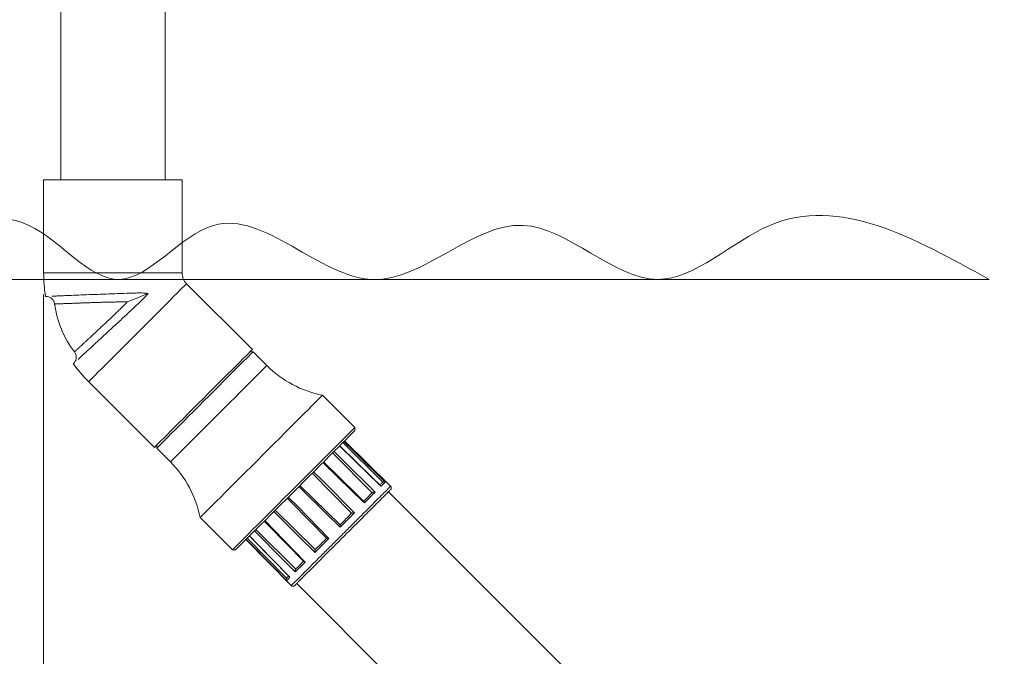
# Model space of a CAD drawing. Header units: millimetres. Extents: x 0 to 594, y 0 to 420.
# Tile 15 of 49: x 305 to 351, y 105 to 134. Entities that reach past the tile are written whole.
import ezdxf

# ---------------------------------------------------------------- set-up
doc = ezdxf.new("R2010")
doc.units = ezdxf.units.MM
doc.styles.add('SLDTEXTSTYLE0', font='TXT', dxfattribs={"width": 0.605})
doc.dimstyles.new('SLDDIMSTYLE4', dxfattribs={"dimtxt": 3.5, "dimasz": 3.302, "dimexe": 0, "dimexo": 0.0625, "dimgap": 0.875, "dimtad": 1, "dimdec": 3, "dimlfac": 10, "dimrnd": 1e-09, "dimzin": 12, "dimdsep": 46, "dimtxsty": 'SLDTEXTSTYLE0', "dimsah": 1, "dimcen": 0.09, "dimadec": 0, "dimazin": 3, "dimtfac": 1, "dimtofl": 0, "dimtmove": 0, "dimatfit": 3, "dimfxl": 1, "dimfrac": 2, "dimtolj": 1, "dimtzin": 12, "dimarcsym": 0})
doc.dimstyles.new('SLDDIMSTYLE8', dxfattribs={"dimtxt": 3.5, "dimasz": 3.302, "dimexe": 0, "dimexo": 0.0625, "dimgap": 0.875, "dimtad": 1, "dimdec": 0, "dimlfac": 10, "dimrnd": 1e-09, "dimzin": 12, "dimdsep": 46, "dimtxsty": 'SLDTEXTSTYLE0', "dimsah": 1, "dimcen": 0.09, "dimadec": 0, "dimazin": 3, "dimtfac": 1, "dimtofl": 0, "dimtmove": 0, "dimatfit": 3, "dimfxl": 1, "dimfrac": 2, "dimtolj": 1, "dimtzin": 12, "dimarcsym": 0})

# ---------------------------------------------------------------- blocks, each defined once
blk = doc.blocks.new('_D_12')
at = {"color": 7, "linetype": 'Continuous', "lineweight": 0}
for p, q in [((306.251, 121.608), (306.251, 61.866)), ((340.29, 93.941), (340.29, 61.866)), ((316.252, 69.039), (315.45, 69.039)), ((315.45, 69.039), (315.45, 63.668)), ((330.289, 69.039), (331.091, 69.039)), ((331.091, 69.039), (331.091, 63.668)), ((315.45, 63.668), (316.252, 63.668)), ((331.091, 63.668), (330.289, 63.668)), ((306.251, 62.866), (340.29, 62.866))]:
    blk.add_line(p, q, dxfattribs=at)
for points in [[(306.251, 62.866), (309.553, 62.358), (309.553, 63.374)], [(340.29, 62.866), (336.988, 63.374), (336.988, 62.358)]]:
    blk.add_solid(points, dxfattribs=at)
at = {"color": 7, "linetype": 'Continuous', "lineweight": 0, "char_height": 3.5, "attachment_point": 1, "style": 'SLDTEXTSTYLE0'}
for s, insert in [('440', (317.656, 74.353, 0.01)), ('17,32', (317.255, 68.18, 0.01))]:
    blk.add_mtext(s, dxfattribs=dict(at, insert=insert))
blk = doc.blocks.new('_D_13')
at = {"color": 7, "linetype": 'Continuous', "lineweight": 0}
for p, q in [((311.051, 167.668), (375.476, 167.668)), ((374.476, 167.668), (374.476, 90.153)), ((368.302, 135.929), (368.302, 136.731)), ((368.302, 136.731), (373.674, 136.731)), ((373.674, 136.731), (373.674, 135.929)), ((368.302, 121.893), (368.302, 121.09)), ((373.674, 121.09), (373.674, 121.893)), ((368.302, 121.09), (373.674, 121.09)), ((336.502, 90.153), (375.476, 90.153))]:
    blk.add_line(p, q, dxfattribs=at)
for points in [[(374.476, 167.668), (373.968, 164.366), (374.984, 164.366)], [(374.476, 90.153), (374.984, 93.455), (373.968, 93.455)]]:
    blk.add_solid(points, dxfattribs=at)
at = {"color": 7, "linetype": 'Continuous', "lineweight": 0, "char_height": 3.5, "attachment_point": 1, "rotation": 90, "style": 'SLDTEXTSTYLE0'}
for s, insert in [('30,52', (369.162, 122.895, 0.01)), ('775', (362.988, 123.296, 0.01))]:
    blk.add_mtext(s, dxfattribs=dict(at, insert=insert))

msp = doc.modelspace()

# ---------------------------------------------------------------- linework, layer by layer
at = {"color": 7, "linetype": 'Continuous', "lineweight": 15}
for p, q in [((307.03843, 163.40811), (307.03843, 126.9081)), ((311.86443, 126.9081), (311.86443, 163.40811)), ((306.25143, 126.9081), (306.25143, 122.6081)), ((312.65143, 126.9081), (306.25143, 126.9081)), ((312.65143, 122.6081), (312.65143, 126.9081)), ((315.89773, 119.07085), (312.85717, 122.11141)), ((315.93308, 118.96478), (315.79166, 118.96478)), ((316.56948, 118.32838), (315.93308, 118.96478)), ((308.33169, 117.58592), (311.37224, 114.54537)), ((320.63534, 115.4646), (319.14251, 116.95743)), ((320.63534, 115.32318), (320.63534, 115.4646)), ((321.92868, 112.93956), (320.07706, 114.7649)), ((322.29721, 112.74085), (320.15659, 114.84443)), ((311.47831, 114.65143), (311.47831, 114.51001)), ((311.47831, 114.51001), (312.11471, 113.87361)), ((321.43952, 112.45041), (319.59888, 114.28672)), ((320.48858, 111.49945), (318.6595, 113.34734)), ((319.95329, 110.96417), (318.09729, 112.78512)), ((334.84819, 99.83754), (322.19098, 112.49475)), ((318.80484, 109.81572), (316.95836, 111.64619)), ((320.61446, 111.51406), (319.95751, 110.85711)), ((313.48566, 111.30058), (314.97849, 109.80775)), ((317.90057, 108.91144), (316.06574, 110.75358)), ((315.59866, 110.28649), (317.70224, 108.14588)), ((317.48276, 108.49365), (315.65863, 110.34646)), ((314.97849, 109.80775), (315.11991, 109.80775)), ((317.94834, 108.25211), (330.60555, 95.5949))]:
    msp.add_line(p, q, dxfattribs=at)
at = {"color": 8, "linetype": 'Continuous', "lineweight": 15}
msp.add_line((312.65143, 122.6081), (306.25143, 122.6081), dxfattribs=at)
at = {"color": 7, "linetype": 'Continuous', "lineweight": 0}
msp.add_line((266.95143, 122.31101), (349.95143, 122.31101), dxfattribs=at)
at = {"color": 8, "linetype": 'Continuous', "lineweight": 15, "flags": 128}
for points in [[(312.85717, 122.11141), (312.84477, 122.09901), (312.80772, 122.06196), (312.74642, 122.00066), (312.66155, 121.91578), (312.55402, 121.80826), (312.42502, 121.67926), (312.27597, 121.53021), (312.1085, 121.36274), (311.92443, 121.17867), (311.7258, 120.98003), (311.51477, 120.769), (311.29365, 120.54789), (311.06488, 120.31911), (310.83095, 120.08518), (310.59443, 119.84866), (310.35791, 119.61214), (310.12398, 119.37821), (309.8952, 119.14944), (309.67409, 118.92832), (309.46306, 118.71729), (309.26442, 118.51866), (309.08036, 118.33459), (308.91288, 118.16712), (308.76383, 118.01807), (308.63484, 117.88907), (308.52731, 117.78155), (308.44243, 117.69667), (308.38113, 117.63537), (308.34408, 117.59832), (308.33169, 117.58592), (308.33169, 117.58592)], [(312.11471, 113.87361), (312.12732, 113.88623), (312.16504, 113.92395), (312.22742, 113.98632), (312.31376, 114.07266), (312.42308, 114.18199), (312.55414, 114.31305), (312.70547, 114.46437), (312.87533, 114.63424), (313.06182, 114.82073), (313.26281, 115.02171), (313.47603, 115.23494), (313.69906, 115.45797), (313.92938, 115.68829), (314.16438, 115.92328), (314.40139, 116.16029), (314.63772, 116.39663), (314.87071, 116.62961), (315.09771, 116.85661), (315.31615, 117.07505), (315.52355, 117.28245), (315.71756, 117.47647), (315.89599, 117.65489), (316.05681, 117.81572), (316.19821, 117.95711), (316.31857, 118.07747), (316.41654, 118.17544), (316.491, 118.24991), (316.54112, 118.30003), (316.56632, 118.32523), (316.56948, 118.32838)], [(320.13425, 114.82209), (320.56077, 114.4018), (322.04226, 112.94185)], [(319.67273, 114.36057), (320.09666, 113.9377), (321.56917, 112.46876)], [(321.84607, 112.74566), (321.73153, 112.85754), (321.27335, 113.30505), (319.92959, 114.61743)], [(321.07661, 111.9762), (320.96199, 112.08801), (320.50352, 112.53522), (319.15892, 113.84676)], [(318.73022, 113.41806), (319.15142, 112.99246), (320.61446, 111.51406)], [(319.95751, 110.85711), (319.8432, 110.96921), (319.38595, 111.41765), (318.04493, 112.73277)], [(317.55926, 112.2471), (317.97832, 111.81935), (319.43395, 110.33355)], [(318.78864, 109.68824), (318.67493, 109.80094), (318.22007, 110.25177), (316.88611, 111.57395)], [(316.4736, 111.16144), (316.89168, 110.73272), (318.34396, 109.24355)], [(317.88319, 108.78279), (317.77021, 108.89623), (317.31829, 109.34999), (315.99296, 110.6808)], [(317.48378, 108.38337), (317.37147, 108.49748), (316.92224, 108.95394), (315.60481, 110.29265)], [(315.76415, 110.45199), (316.18268, 110.02372), (317.63654, 108.53613)]]:
    msp.add_lwpolyline(points, dxfattribs=at)
at = {"color": 7, "linetype": 'Continuous', "lineweight": 15, "flags": 128}
for points in [[(311.07737, 121.66516), (310.84064, 121.56711), (310.59887, 121.46696), (310.35885, 121.36753), (310.2391, 121.31793), (310.17932, 121.29317), (310.14941, 121.28077), (310.13443, 121.27457), (310.1232, 121.26991), (310.12039, 121.26873), (310.11969, 121.26844), (310.11951, 121.26836), (310.11946, 121.26834), (310.11945, 121.26833), (310.11945, 121.26833), (310.11945, 121.26833)], [(315.89773, 119.07085), (315.88533, 119.05845), (315.84828, 119.0214), (315.78698, 118.9601), (315.7021, 118.87522), (315.59458, 118.7677), (315.46558, 118.6387), (315.31653, 118.48965), (315.14906, 118.32217), (314.96499, 118.13811), (314.76636, 117.93947), (314.55533, 117.72844), (314.33421, 117.50733), (314.10544, 117.27855), (313.87151, 117.04462), (313.63499, 116.80811), (313.39847, 116.57158), (313.16454, 116.33765), (312.93576, 116.10888), (312.71465, 115.88776), (312.50361, 115.67673), (312.30498, 115.4781), (312.12092, 115.29404), (311.95344, 115.12656), (311.80439, 114.97751), (311.67539, 114.84851), (311.56787, 114.74099), (311.48299, 114.65611), (311.42169, 114.59481), (311.38464, 114.55776), (311.37224, 114.54537), (311.37224, 114.54537)], [(315.93308, 118.96478), (315.92047, 118.95216), (315.88275, 118.91445), (315.82037, 118.85207), (315.73403, 118.76573), (315.62471, 118.65641), (315.49365, 118.52534), (315.34232, 118.37402), (315.17246, 118.20415), (314.98597, 118.01767), (314.78498, 117.81668), (314.57176, 117.60345), (314.34873, 117.38042), (314.11841, 117.15011), (313.88341, 116.91511), (313.6464, 116.6781), (313.41007, 116.44176), (313.17708, 116.20878), (312.95008, 115.98178), (312.73164, 115.76334), (312.52424, 115.55594), (312.33023, 115.36193), (312.1518, 115.1835), (311.99098, 115.02267), (311.84959, 114.88128), (311.72922, 114.76092), (311.63125, 114.66295), (311.55679, 114.58848), (311.50667, 114.53837), (311.48147, 114.51317), (311.47831, 114.51001)], [(319.14251, 116.95743), (319.1394, 116.95432), (319.11457, 116.9295), (319.06514, 116.88006), (318.99152, 116.80644), (318.89437, 116.70929), (318.77455, 116.58947), (318.63311, 116.44803), (318.47128, 116.28621), (318.2905, 116.10543), (318.09235, 115.90728), (317.87857, 115.6935), (317.65105, 115.46597), (317.41177, 115.22669), (317.16285, 114.97777), (316.90647, 114.7214), (316.64488, 114.45981), (316.38039, 114.19531), (316.11531, 113.93023), (315.85198, 113.66691), (315.59271, 113.40764), (315.33979, 113.15471), (315.09542, 112.91034), (314.86176, 112.67668), (314.64086, 112.45579), (314.43467, 112.2496), (314.245, 112.05992), (314.07351, 111.88843), (313.92171, 111.73663), (313.79094, 111.60586), (313.68233, 111.49726), (313.59686, 111.41178), (313.53526, 111.35018), (313.49809, 111.31301), (313.48566, 111.30058), (313.48566, 111.30058)], [(314.97849, 109.80775), (314.99092, 109.82018), (315.02809, 109.85735), (315.08969, 109.91895), (315.17516, 110.00442), (315.28377, 110.11303), (315.41454, 110.2438), (315.56634, 110.3956), (315.73783, 110.56709), (315.92751, 110.75676), (316.1337, 110.96295), (316.35459, 111.18385), (316.58825, 111.41751), (316.83262, 111.66188), (317.08555, 111.9148), (317.34481, 112.17407), (317.60815, 112.43741), (317.87322, 112.70248), (318.13772, 112.96697), (318.3993, 113.22856), (318.65568, 113.48495), (318.90461, 113.73387), (319.14388, 113.97314), (319.37141, 114.20067), (319.58519, 114.41444), (319.78334, 114.61259), (319.96412, 114.79337), (320.12594, 114.95519), (320.26739, 115.09664), (320.3872, 115.21646), (320.48435, 115.31361), (320.55796, 115.38722), (320.60741, 115.43666), (320.63224, 115.46149), (320.63534, 115.4646)], [(320.63534, 115.32318), (320.62286, 115.31069), (320.58551, 115.27335), (320.52364, 115.21147), (320.4378, 115.12564), (320.32878, 115.01662), (320.19756, 114.8854), (320.04534, 114.73317), (319.87348, 114.56132), (319.68355, 114.37139), (319.47726, 114.16509), (319.25648, 113.94432), (319.02322, 113.71106), (318.77959, 113.46743), (318.52778, 113.21562), (318.27009, 112.95793), (318.00885, 112.69668), (317.74641, 112.43425), (317.48517, 112.173), (317.22747, 111.91531), (316.97566, 111.6635), (316.73203, 111.41986), (316.49877, 111.18661), (316.278, 110.96583), (316.07171, 110.75955), (315.88177, 110.56961), (315.70992, 110.39775), (315.55769, 110.24553), (315.42647, 110.11431), (315.31745, 110.00529), (315.23162, 109.91945), (315.16975, 109.85759), (315.1324, 109.82024), (315.11991, 109.80775)], [(321.82741, 112.77467), (321.4515, 113.1419), (319.93521, 114.62305)], [(321.05473, 112.04578), (320.70075, 112.39121), (319.18368, 113.87152)], [(321.92868, 112.93956), (321.91582, 112.9267), (321.90089, 112.91177), (321.88392, 112.89479), (321.8649, 112.87578), (321.84386, 112.85474), (321.82082, 112.8317), (321.7958, 112.80668), (321.79539, 112.80626)], [(322.04226, 112.94185), (322.02827, 112.92786), (322.01121, 112.9108), (321.99111, 112.8907), (321.968, 112.86758), (321.94189, 112.84149), (321.91285, 112.81244), (321.88089, 112.78048), (321.84607, 112.74566)], [(321.43952, 112.45041), (321.39456, 112.40544), (321.34802, 112.3589), (321.29994, 112.31082), (321.25038, 112.26126), (321.19937, 112.21025), (321.14697, 112.15785), (321.09322, 112.1041), (321.03818, 112.04906)], [(321.56917, 112.46876), (321.51533, 112.41492), (321.45912, 112.35872), (321.40062, 112.30021), (321.33991, 112.2395), (321.27706, 112.17665), (321.21217, 112.11176), (321.14533, 112.04491), (321.07661, 111.9762)], [(317.5106, 112.19843), (317.70645, 111.99861), (319.33103, 110.3411)], [(316.45189, 111.13972), (316.64714, 110.93956), (318.2794, 109.26644)], [(320.48858, 111.49945), (320.42356, 111.43444), (320.35787, 111.36875), (320.29158, 111.30246), (320.22475, 111.23563), (320.15744, 111.16833), (320.08972, 111.1006), (320.02165, 111.03253), (319.95329, 110.96417)], [(315.76005, 110.44789), (315.95555, 110.24786), (317.61272, 108.55252)], [(319.43395, 110.33355), (319.3505, 110.2501), (319.26764, 110.16723), (319.18545, 110.08504), (319.10405, 110.00365), (319.02357, 109.92316), (318.9441, 109.84369), (318.86576, 109.76535), (318.78864, 109.68824)], [(319.33064, 110.34153), (319.26299, 110.27388), (319.19577, 110.20664), (319.12903, 110.1399), (319.06283, 110.07372), (318.99726, 110.00814), (318.93237, 109.94324), (318.8682, 109.87908), (318.80484, 109.81572)], [(318.34396, 109.24355), (318.27869, 109.17828), (318.21544, 109.11504), (318.15432, 109.05391), (318.09539, 108.99498), (318.03873, 108.93833), (317.98443, 108.88403), (317.93256, 108.83216), (317.88319, 108.78279)], [(318.276, 109.28688), (318.22384, 109.23472), (318.17308, 109.18396), (318.12378, 109.13465), (318.07596, 109.08684), (318.0297, 109.04057), (317.98501, 108.99589), (317.94195, 108.95283), (317.90057, 108.91144)], [(317.56843, 108.57931), (317.56385, 108.57473), (317.54519, 108.55607), (317.52856, 108.53945), (317.514, 108.52488), (317.5015, 108.51238), (317.49108, 108.50197), (317.48276, 108.49365)], [(317.63654, 108.53613), (317.60693, 108.50652), (317.58026, 108.47985), (317.55658, 108.45617), (317.53589, 108.43549), (317.51826, 108.41785), (317.50368, 108.40327), (317.49218, 108.39178), (317.48378, 108.38337)]]:
    msp.add_lwpolyline(points, dxfattribs=at)
at = {"color": 7, "linetype": 'Continuous', "lineweight": 15}
for centre, radius, start, end in [((313.35387, 122.6081), 7.10244, 180, 188.791565), ((313.35387, 122.6081), 0.70244, 180, 225), ((311.25109, 121.73711), 4.52641, 187.159611, 217.845039), ((313.35387, 122.6081), 7.10244, 216.207476, 225), ((320.10501, 121.86392), 5, 225, 258.901262), ((308.57917, 110.33808), 5, 11.098738, 45)]:
    msp.add_arc(centre, radius, start, end, dxfattribs=at)
at = {"color": 5, "linetype": 'Continuous', "lineweight": 0, "true_color": 0x0000ff}
msp.add_open_spline([(266.95143, 122.31101), (268.73354, 123.60019), (272.75166, 126.50691), (279.79583, 119.75077), (287.54875, 127.33675), (295.83522, 119.19429), (303.98331, 128.2766), (309.76107, 120.37987), (314.80628, 127.50747), (321.40375, 119.43008), (328.18633, 127.3493), (334.41229, 120.26089), (341.10007, 127.24215), (346.48013, 124.24489), (349.95143, 122.31101)], degree=3, knots=[0, 0, 0, 0, 0.06699124, 0.15104537, 0.25225574, 0.33500993, 0.45903447, 0.51380287, 0.57065938, 0.65840648, 0.74153932, 0.81734863, 0.88215027, 1, 1, 1, 1], dxfattribs=at)
at = {"color": 7, "linetype": 'Continuous', "lineweight": 15}
for points, knots in [([(306.34234, 121.52279), (306.39062, 121.52021), (306.49083, 121.51487), (306.62555, 121.43718), (306.72595, 121.31823), (306.74889, 121.22035), (306.75995, 121.17315)], [0, 0, 0, 0, 0.24073683, 0.49958655, 0.75867006, 1, 1, 1, 1]), ([(306.63337, 121.53549), (306.69481, 121.53817), (306.81769, 121.54351), (307.08407, 121.5549), (307.43086, 121.56938), (307.86741, 121.58713), (308.35063, 121.60609), (308.86709, 121.62588), (309.40855, 121.64534), (309.9586, 121.66681), (310.42274, 121.67764), (310.7937, 121.69136), (310.98288, 121.67387), (311.07737, 121.66513)], [0, 0, 0, 0, 0.07732025, 0.1546413, 0.25801528, 0.36139351, 0.46340538, 0.56681692, 0.67023956, 0.77599561, 0.8817813, 0.94094773, 1, 1, 1, 1]), ([(311.07736, 121.66516), (310.99664, 121.56991), (310.83503, 121.37917), (310.50355, 121.08229), (310.13082, 120.72688), (309.70863, 120.33672), (309.29732, 119.95441), (308.91122, 119.59725), (308.56197, 119.27486), (308.26541, 119.00185), (308.01932, 118.77579), (307.90197, 118.66823), (307.8433, 118.61444)], [0, 0, 0, 0, 0.07748727, 0.155151, 0.26496748, 0.37475734, 0.48393491, 0.59309938, 0.6985026, 0.80390075, 0.9019511, 1, 1, 1, 1]), ([(307.6766, 118.96017), (307.70215, 118.91897), (307.75515, 118.83354), (307.76826, 118.67844), (307.72794, 118.52824), (307.66086, 118.4536), (307.62853, 118.41764)], [0, 0, 0, 0, 0.2413225, 0.50041325, 0.75925705, 1, 1, 1, 1]), ([(321.92868, 112.93956), (321.93526, 112.94387), (321.94839, 112.95246), (321.97373, 112.95924), (322.00436, 112.9596), (322.02763, 112.95154), (322.03969, 112.94369), (322.04215, 112.94193), (322.04226, 112.94185)], [0, 0, 0, 0, 0.16474688, 0.32832967, 0.57789681, 0.91092376, 0.99596109, 1, 1, 1, 1]), ([(317.84855, 108.15243), (317.84926, 108.15312), (317.85074, 108.15454), (317.8824, 108.18618), (317.92355, 108.22732), (317.96722, 108.271), (318.01295, 108.31673), (318.1005, 108.40426), (318.25692, 108.5607), (318.51571, 108.81949), (318.82417, 109.12794), (319.17158, 109.47535), (319.54765, 109.85143), (319.94, 110.24378), (320.33653, 110.6403), (320.72464, 111.02841), (321.09202, 111.39579), (321.42715, 111.73093), (321.71685, 112.02061), (321.899, 112.20277), (322.00535, 112.30912), (322.0676, 112.37138), (322.1354, 112.43917), (322.20562, 112.5094), (322.26812, 112.57189), (322.28236, 112.58614), (322.29009, 112.59387)], [0, 0, 0, 0, 0.03081398, 0.06333499, 0.08929185, 0.10894994, 0.1271354, 0.14566245, 0.20256976, 0.25963721, 0.31672135, 0.37379442, 0.43087205, 0.48795242, 0.54502337, 0.60210917, 0.65917503, 0.71626365, 0.77332822, 0.82886537, 0.84578696, 0.86299709, 0.8865182, 0.91719664, 0.95503185, 1, 1, 1, 1]), ([(321.43952, 112.45041), (321.44553, 112.45414), (321.45751, 112.46159), (321.48418, 112.46968), (321.51925, 112.47447), (321.54886, 112.47281), (321.56558, 112.46955), (321.56901, 112.4688), (321.56917, 112.46876)], [0, 0, 0, 0, 0.16475315, 0.32835569, 0.57790178, 0.91091292, 0.99598053, 1, 1, 1, 1]), ([(321.82708, 112.77434), (321.83423, 112.76586), (321.84147, 112.75729), (321.84601, 112.7458), (321.84607, 112.74566)], [0, 0, 0, 0, 0.98823234, 1, 1, 1, 1]), ([(322.29063, 112.59442), (322.29648, 112.60134), (322.30805, 112.61504), (322.32128, 112.64664), (322.32394, 112.68559), (322.31091, 112.72387), (322.29666, 112.74026), (322.29006, 112.74785)], [0, 0, 0, 0, 0.14915403, 0.29488168, 0.56402634, 0.79825234, 1, 1, 1, 1]), ([(321.05441, 112.04545), (321.05506, 112.04501), (321.0601, 112.04157), (321.06821, 112.02279), (321.07406, 111.99805), (321.07624, 111.9802), (321.07659, 111.97638), (321.07661, 111.9762)], [0, 0, 0, 0, 0.05166942, 0.4040004, 0.87424922, 0.99432067, 1, 1, 1, 1]), ([(320.48858, 111.49945), (320.49271, 111.50131), (320.50094, 111.50502), (320.52427, 111.50978), (320.55843, 111.51367), (320.5907, 111.51459), (320.6102, 111.5142), (320.61428, 111.51406), (320.61446, 111.51406)], [0, 0, 0, 0, 0.16474966, 0.32835822, 0.5779185, 0.91091481, 0.99596259, 1, 1, 1, 1]), ([(319.95329, 110.96417), (319.95375, 110.96236), (319.95467, 110.95875), (319.95595, 110.94146), (319.95707, 110.91231), (319.95746, 110.88136), (319.95751, 110.8615), (319.95751, 110.8573), (319.95751, 110.85711)], [0, 0, 0, 0, 0.16475217, 0.32835872, 0.57789861, 0.91093052, 0.99596102, 1, 1, 1, 1]), ([(319.33064, 110.34153), (319.33209, 110.3407), (319.33498, 110.33906), (319.35122, 110.33673), (319.37936, 110.33459), (319.40984, 110.33378), (319.42957, 110.33355), (319.43376, 110.33355), (319.43395, 110.33355)], [0, 0, 0, 0, 0.16475696, 0.32836816, 0.57790116, 0.91094169, 0.99598604, 1, 1, 1, 1]), ([(318.80484, 109.81572), (318.80437, 109.81492), (318.80183, 109.81062), (318.79725, 109.7981), (318.79195, 109.77269), (318.78804, 109.73453), (318.78791, 109.70479), (318.78863, 109.68842), (318.78864, 109.68824)], [0, 0, 0, 0, 0.03509843, 0.18799415, 0.37915004, 0.63706304, 0.99599252, 1, 1, 1, 1]), ([(318.27947, 109.26651), (318.28482, 109.26247), (318.29746, 109.25291), (318.32275, 109.24665), (318.34004, 109.24401), (318.34379, 109.24357), (318.34396, 109.24355)], [0, 0, 0, 0, 0.366105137, 0.866251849, 0.993962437, 1, 1, 1, 1]), ([(317.90057, 108.91144), (317.89668, 108.90528), (317.88893, 108.893), (317.88072, 108.86624), (317.87621, 108.83145), (317.87855, 108.80248), (317.88227, 108.78625), (317.88315, 108.78294), (317.88319, 108.78279)], [0, 0, 0, 0, 0.16473924, 0.32835975, 0.57788865, 0.9109373, 0.99599221, 1, 1, 1, 1]), ([(317.48276, 108.49365), (317.47848, 108.4871), (317.46996, 108.47404), (317.46368, 108.44919), (317.46421, 108.41947), (317.47334, 108.3972), (317.48177, 108.38579), (317.4837, 108.38348), (317.48378, 108.38337)], [0, 0, 0, 0, 0.16474914, 0.32835134, 0.57788504, 0.91092771, 0.99594249, 1, 1, 1, 1]), ([(317.61401, 108.55378), (317.61829, 108.54897), (317.62439, 108.54212), (317.63353, 108.53754), (317.63641, 108.53619), (317.63654, 108.53613)], [0, 0, 0, 0, 0.69258546, 0.98598319, 1, 1, 1, 1]), ([(317.69524, 108.15303), (317.70283, 108.14643), (317.71923, 108.13218), (317.7575, 108.11914), (317.79645, 108.12181), (317.82805, 108.13505), (317.84174, 108.14661), (317.84867, 108.15246)], [0, 0, 0, 0, 0.20174828, 0.43598307, 0.70512856, 0.85086762, 1, 1, 1, 1]), ([(317.84922, 108.153), (317.85588, 108.15965), (317.86808, 108.17185), (317.90151, 108.20529), (317.9264, 108.23018), (317.92911, 108.23288)], [0, 0, 0, 0, 0.51702121, 0.94747315, 1, 1, 1, 1])]:
    msp.add_open_spline(points, degree=3, knots=knots, dxfattribs=at)
at = {"color": 8, "linetype": 'Continuous', "lineweight": 15}
for points, knots in [([(310.11943, 121.26836), (310.05246, 121.26909), (309.91582, 121.27058), (309.70672, 121.26913), (309.49749, 121.26607), (309.28935, 121.26166), (309.08307, 121.25643), (308.88325, 121.25072), (308.6878, 121.24463), (308.49407, 121.23828), (308.30525, 121.23184), (308.12327, 121.22537), (307.94961, 121.21907), (307.76238, 121.21214), (307.56573, 121.20471), (307.39062, 121.19799), (307.24618, 121.19238), (307.12967, 121.18781), (307.01371, 121.18323), (306.90738, 121.17904), (306.82218, 121.17562), (306.77413, 121.17374), (306.75436, 121.17287), (306.76003, 121.17315), (306.76008, 121.17315)], [0, 0, 0, 0, 0.04032712, 0.08226673, 0.12509463, 0.16552939, 0.20736953, 0.25022433, 0.28853714, 0.33006808, 0.37481693, 0.41395867, 0.45568234, 0.49998857, 0.55640203, 0.61679921, 0.6592901, 0.70355538, 0.74959642, 0.81111592, 0.87477487, 0.93679251, 0.99954322, 1, 1, 1, 1]), ([(307.67662, 118.96019), (307.67661, 118.96018), (307.67253, 118.9561), (307.68707, 118.96996), (307.71869, 118.99902), (307.7646, 119.04142), (307.81393, 119.08699), (307.88601, 119.15358), (307.98742, 119.2473), (308.10988, 119.36058), (308.22417, 119.46639), (308.32417, 119.55907), (308.43368, 119.66065), (308.55227, 119.77076), (308.67904, 119.88865), (308.81221, 120.01269), (308.95064, 120.14198), (309.09286, 120.27518), (309.23544, 120.40917), (309.38061, 120.54627), (309.53016, 120.68842), (309.70411, 120.85532), (309.90238, 121.04769), (310.04723, 121.19495), (310.11943, 121.26836)], [0, 0, 0, 0, 0.00012366, 0.06335804, 0.12584757, 0.16837657, 0.2099594, 0.25059677, 0.31917532, 0.38373801, 0.42456109, 0.46360109, 0.50085843, 0.54496286, 0.58650535, 0.62548589, 0.67047409, 0.71220973, 0.75069288, 0.79319394, 0.83505736, 0.87579166, 0.93808672, 1, 1, 1, 1]), ([(321.56212, 112.01991), (321.66598, 112.12377), (321.87369, 112.33148), (322.09882, 112.55661), (322.2393, 112.69709), (322.29942, 112.75721), (322.28582, 112.74361), (322.28385, 112.74164)], [0, 0, 0, 0, 0.23983665, 0.47967489, 0.71951201, 0.95934885, 1, 1, 1, 1]), ([(317.70145, 108.15923), (317.70483, 108.16261), (317.71228, 108.17006), (317.82968, 108.28747), (318.02793, 108.48572), (318.30418, 108.76196), (318.64464, 109.10244), (319.03709, 109.49487), (319.46623, 109.92402), (319.91553, 110.37331), (320.3681, 110.82589), (320.80509, 111.26286), (321.21517, 111.67296), (321.44647, 111.90426), (321.56212, 112.01991)], [0, 0, 0, 0, 0.070200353, 0.154727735, 0.239255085, 0.323782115, 0.408309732, 0.49283664, 0.577364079, 0.661891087, 0.746418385, 0.830945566, 0.915472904, 1, 1, 1, 1])]:
    msp.add_open_spline(points, degree=3, knots=knots, dxfattribs=at)

# ---------------------------------------------------------------- dimensions: what is measured, and where the dimension line sits
at = {"color": 7, "linetype": 'Continuous', "lineweight": 0}
dim = msp.add_linear_dim(base=(374.47561, 90.15344), p1=(310.05143, 167.6681), p2=(335.50211, 90.15344), angle=90, dimstyle='SLDDIMSTYLE8', dxfattribs=at)
dim.commit()
dim.dimension.update_dxf_attribs({"geometry": '_D_13', "text_midpoint": (374.47561, 128.91077), "dimtype": 160})
dim = msp.add_linear_dim(base=(340.28965, 62.86584), p1=(306.25143, 122.6081), p2=(340.28965, 94.94098), dimstyle='SLDDIMSTYLE4', dxfattribs=at)
dim.commit()
dim.dimension.update_dxf_attribs({"geometry": '_D_12', "text_midpoint": (323.27054, 62.86584), "dimtype": 160})

doc.saveas('drawing.dxf')
